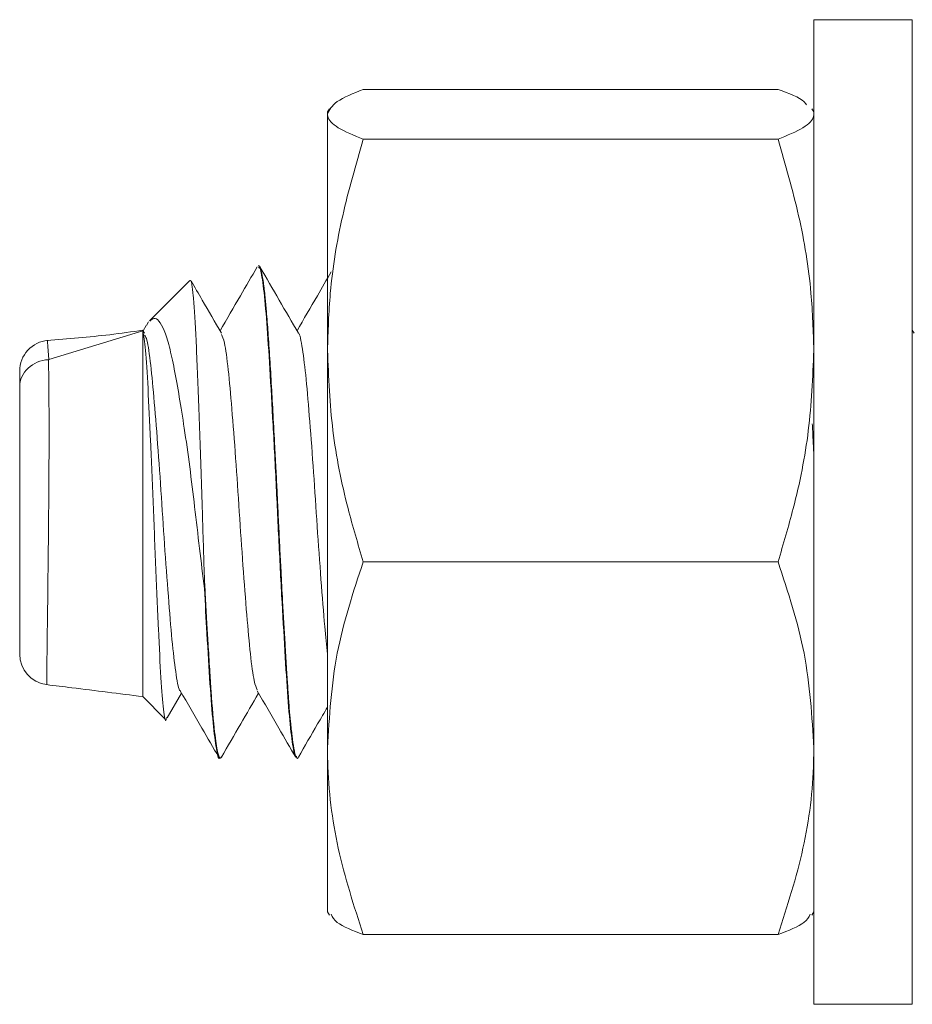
# Model space of a CAD drawing. Header units: millimetres. Extents: x 22 to 184, y 95 to 111.
# Tile 1 of 6: x 22 to 37, y 95 to 111. Entities that reach past the tile are written whole.
import ezdxf

# ---------------------------------------------------------------- set-up
doc = ezdxf.new("R2010")
doc.units = ezdxf.units.MM

msp = doc.modelspace()

# ---------------------------------------------------------------- linework, layer by layer
at = {"color": 7, "linetype": 'Continuous', "lineweight": 15}
for p, q in [((36.789, 111.277), (35.189, 111.277)), ((35.189, 111.277), (35.189, 95.277)), ((36.789, 111.277), (36.789, 95.277)), ((34.608, 110.144), (27.87, 110.144)), ((27.32, 109.831), (27.289, 109.777)), ((27.289, 109.739), (27.289, 109.777)), ((35.189, 109.777), (35.158, 109.831)), ((27.289, 105.9), (27.289, 109.739)), ((34.608, 109.333), (27.87, 109.333)), ((26.174, 107.277), (26.164, 107.277)), ((25.058, 107.033), (25.066, 107.045)), ((25.051, 107.039), (24.397, 106.385)), ((24.345, 106.31), (24.294, 106.222)), ((24.383, 106.368), (24.351, 106.307)), ((24.289, 106.221), (22.762, 105.753)), ((24.289, 106.221), (24.289, 106.227)), ((24.289, 106.221), (24.289, 100.277)), ((24.317, 106.183), (24.29, 106.228)), ((36.817, 106.183), (36.789, 106.23)), ((27.289, 99.438), (27.289, 105.9)), ((22.756, 105.752), (22.756, 105.751)), ((34.608, 102.466), (27.87, 102.466)), ((25.289, 102.223), (25.289, 102.034)), ((24.686, 99.93), (24.919, 100.332)), ((24.289, 100.277), (24.649, 99.917)), ((27.289, 96.777), (27.289, 99.438)), ((25.539, 99.277), (25.549, 99.277)), ((25.567, 99.296), (25.558, 99.282)), ((26.789, 99.277), (26.799, 99.277)), ((27.289, 96.777), (27.32, 96.723)), ((35.158, 96.723), (35.189, 96.777)), ((34.608, 96.409), (27.87, 96.409)), ((35.189, 95.277), (36.789, 95.277))]:
    msp.add_line(p, q, dxfattribs=at)
at = {"color": 8, "linetype": 'Continuous', "lineweight": 15, "flags": 128}
msp.add_lwpolyline([(22.743, 106.058), (22.742, 106.044), (22.746, 105.965), (22.762, 105.753), (22.762, 105.753), (22.762, 105.753)], dxfattribs=at)
at = {"color": 7, "linetype": 'Continuous', "lineweight": 15}
msp.add_arc((22.789, 100.968), 0.5, 179.9998, 262.7344, dxfattribs=at)
for points, knots in [([(27.87, 110.144), (27.707, 110.079), (27.38, 109.946), (27.319, 109.808), (27.289, 109.739)], [0, 0, 0, 0, 0.495458, 1, 1, 1, 1]), ([(34.608, 110.144), (34.784, 110.079), (35.003, 109.997), (35.057, 109.913), (35.068, 109.896)], [0, 0, 0, 0, 0.804286, 1, 1, 1, 1]), ([(27.289, 109.739), (27.29, 109.729), (27.295, 109.656), (27.422, 109.519), (27.719, 109.396), (27.87, 109.333)], [0, 0, 0, 0, 0.0700769, 0.5307777, 1, 1, 1, 1]), ([(35.189, 109.739), (35.188, 109.729), (35.183, 109.656), (35.056, 109.519), (34.759, 109.396), (34.608, 109.333)], [0, 0, 0, 0, 0.070077, 0.530778, 1, 1, 1, 1]), ([(27.289, 105.9), (27.298, 106.211), (27.321, 106.946), (27.512, 108.099), (27.75, 108.92), (27.87, 109.333)], [0, 0, 0, 0, 0.268407, 0.632373, 1, 1, 1, 1]), ([(35.189, 105.9), (35.18, 106.211), (35.157, 106.946), (34.966, 108.099), (34.728, 108.92), (34.608, 109.333)], [0, 0, 0, 0, 0.268407, 0.632373, 1, 1, 1, 1]), ([(26.148, 107.262), (26.056, 107.105), (25.855, 106.758), (25.654, 106.411), (25.544, 106.222)], [0, 0, 0, 0, 0.453198, 1, 1, 1, 1]), ([(26.164, 107.247), (26.174, 107.25), (26.199, 107.258), (26.245, 106.985), (26.297, 106.468), (26.346, 105.726), (26.398, 104.826), (26.451, 103.821), (26.499, 102.788), (26.551, 101.792), (26.603, 100.898), (26.651, 100.154), (26.702, 99.613), (26.75, 99.308), (26.778, 99.305), (26.789, 99.305)], [0, 0, 0, 0, 0.047586, 0.128849, 0.211437, 0.292301, 0.374956, 0.457612, 0.538476, 0.619587, 0.700872, 0.780321, 0.861267, 0.944114, 1, 1, 1, 1]), ([(26.816, 99.295), (26.816, 99.293), (26.806, 99.263), (26.794, 99.274), (26.78, 99.296), (26.77, 99.319), (26.758, 99.362), (26.738, 99.454), (26.715, 99.618), (26.69, 99.846), (26.669, 100.081), (26.651, 100.321), (26.636, 100.551), (26.619, 100.821), (26.594, 101.219), (26.564, 101.744), (26.536, 102.276), (26.515, 102.687), (26.5, 102.997), (26.488, 103.245), (26.479, 103.424), (26.468, 103.657), (26.453, 103.959), (26.431, 104.384), (26.406, 104.848), (26.379, 105.329), (26.352, 105.782), (26.329, 106.124), (26.311, 106.373), (26.295, 106.571), (26.274, 106.796), (26.249, 107.005), (26.225, 107.153), (26.204, 107.235), (26.187, 107.273), (26.178, 107.274), (26.174, 107.275)], [0, 0, 0, 0, 0.0018865, 0.0461114, 0.0590328, 0.0717098, 0.0908092, 0.1163289, 0.1603215, 0.1992853, 0.2283914, 0.256686, 0.2861861, 0.3036573, 0.3392273, 0.3996207, 0.4392322, 0.4685652, 0.4966867, 0.5114434, 0.5261997, 0.5383271, 0.5654452, 0.5969077, 0.6390644, 0.6792346, 0.7219811, 0.7662267, 0.7868722, 0.8093173, 0.8419512, 0.8847651, 0.9221456, 0.9540793, 0.9815616, 1, 1, 1, 1]), ([(26.817, 106.183), (26.712, 106.362), (26.504, 106.721), (26.295, 107.081), (26.191, 107.261)], [0, 0, 0, 0, 0.499776, 1, 1, 1, 1]), ([(27.348, 107.177), (27.274, 107.048), (27.089, 106.73), (26.904, 106.411), (26.794, 106.222)], [0, 0, 0, 0, 0.404538, 1, 1, 1, 1]), ([(25.069, 107.033), (25.075, 107.017), (25.088, 106.983), (25.109, 106.803), (25.13, 106.525), (25.151, 106.147), (25.171, 105.688), (25.192, 105.155), (25.214, 104.568), (25.236, 103.932), (25.26, 103.141), (25.278, 102.571), (25.289, 102.222)], [0, 0, 0, 0, 0.079633, 0.172558, 0.268135, 0.36177, 0.458092, 0.552567, 0.649687, 0.745749, 0.844596, 1, 1, 1, 1]), ([(25.567, 106.183), (25.462, 106.362), (25.297, 106.646), (25.133, 106.93), (25.072, 107.035)], [0, 0, 0, 0, 0.632162, 1, 1, 1, 1]), ([(25.289, 102.034), (25.263, 102.25), (25.209, 102.69), (25.132, 103.36), (25.051, 104.023), (24.966, 104.626), (24.881, 105.16), (24.801, 105.605), (24.721, 105.978), (24.611, 106.316), (24.5, 106.465), (24.424, 106.399), (24.402, 106.38)], [0, 0, 0, 0, 0.096958, 0.196606, 0.295165, 0.397177, 0.487297, 0.58003, 0.670171, 0.763431, 0.930872, 1, 1, 1, 1]), ([(24.289, 106.231), (24.11, 106.205), (23.593, 106.132), (23.073, 106.091), (22.732, 106.064)], [0, 0, 0, 0, 0.345664, 1, 1, 1, 1]), ([(24.289, 106.221), (24.304, 106.137), (24.333, 105.969), (24.373, 105.314), (24.416, 104.444), (24.459, 103.415), (24.499, 102.341), (24.543, 101.346), (24.583, 100.532), (24.627, 100.032), (24.656, 99.837), (24.672, 99.924), (24.674, 99.936)], [0, 0, 0, 0, 0.10457, 0.209135, 0.314402, 0.42239, 0.530303, 0.641246, 0.752625, 0.865688, 0.980508, 1, 1, 1, 1]), ([(24.317, 106.15), (24.327, 106.138), (24.357, 106.102), (24.411, 105.758), (24.468, 105.169), (24.53, 104.397), (24.591, 103.525), (24.648, 102.628), (24.712, 101.795), (24.77, 101.088), (24.83, 100.608), (24.874, 100.371), (24.896, 100.378), (24.897, 100.379)], [0, 0, 0, 0, 0.053713, 0.158948, 0.261851, 0.366553, 0.471156, 0.574124, 0.679377, 0.782665, 0.886863, 0.991847, 1, 1, 1, 1]), ([(25.567, 106.161), (25.583, 106.127), (25.619, 106.048), (25.677, 105.619), (25.734, 104.973), (25.797, 104.167), (25.856, 103.28), (25.915, 102.393), (25.979, 101.586), (26.035, 100.939), (26.094, 100.506), (26.131, 100.425), (26.147, 100.389)], [0, 0, 0, 0, 0.082503, 0.187322, 0.290041, 0.395113, 0.498771, 0.602402, 0.707482, 0.810205, 0.91501, 1, 1, 1, 1]), ([(26.817, 106.176), (26.818, 106.176), (26.839, 106.183), (26.882, 105.948), (26.942, 105.471), (27.001, 104.764), (27.064, 103.933), (27.121, 103.035), (27.183, 102.167), (27.24, 101.437), (27.274, 101.109), (27.289, 100.967)], [0, 0, 0, 0, 0.00701, 0.135831, 0.263731, 0.39046, 0.519629, 0.646006, 0.77435, 0.902861, 1, 1, 1, 1]), ([(22.745, 106.066), (22.621, 106.055), (22.504, 105.997), (22.337, 105.815), (22.289, 105.691), (22.289, 105.568)], [0, 0, 0, 0, 0.5, 0.5, 1, 1, 1, 1]), ([(22.745, 106.066), (22.745, 106.066), (22.745, 106.067), (22.744, 106.07), (22.743, 106.063), (22.743, 106.058)], [0, 0, 0, 0, 0.000276, 0.296507, 1, 1, 1, 1]), ([(27.87, 102.466), (27.784, 102.754), (27.576, 103.456), (27.342, 104.602), (27.307, 105.465), (27.289, 105.9)], [0, 0, 0, 0, 0.257243, 0.62638, 1, 1, 1, 1]), ([(34.608, 102.466), (34.694, 102.754), (34.902, 103.456), (35.135, 104.602), (35.171, 105.465), (35.189, 105.9)], [0, 0, 0, 0, 0.257243, 0.62638, 1, 1, 1, 1]), ([(22.756, 105.752), (22.63, 105.745), (22.51, 105.694), (22.338, 105.533), (22.289, 105.423), (22.289, 105.313)], [0, 0, 0, 0, 0.5, 0.5, 1, 1, 1, 1]), ([(22.762, 105.753), (22.761, 105.753), (22.759, 105.752), (22.758, 105.752), (22.757, 105.752), (22.757, 105.752), (22.756, 105.752)], [0, 0, 0, 0, 0.000004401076, 0.000004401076, 0.000004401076, 0.000006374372, 0.000006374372, 0.000006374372, 0.000006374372]), ([(22.289, 105.313), (22.289, 105.404), (22.289, 105.472), (22.289, 105.558), (22.289, 105.576), (22.289, 105.568)], [0, 0, 0, 0, 0.5, 0.5, 1, 1, 1, 1]), ([(22.289, 100.969), (22.289, 100.975), (22.289, 101.023), (22.289, 101.202), (22.289, 101.328), (22.289, 101.655), (22.289, 101.845), (22.289, 102.281), (22.289, 102.515), (22.289, 103.011), (22.289, 103.262), (22.289, 103.766), (22.289, 104.009), (22.289, 104.468), (22.289, 104.676), (22.289, 104.951), (22.289, 105.036), (22.289, 105.187), (22.289, 105.254), (22.289, 105.313)], [0, 0, 0, 0, 0.125, 0.125, 0.25, 0.25, 0.375, 0.375, 0.5, 0.5, 0.625, 0.625, 0.75, 0.75, 0.875, 0.875, 0.9375, 0.9375, 1, 1, 1, 1]), ([(35.189, 104.234), (35.185, 104.307), (35.177, 104.471), (35.168, 104.626), (35.164, 104.711)], [0, 0, 0, 0, 0.447099, 1, 1, 1, 1]), ([(27.87, 102.466), (27.707, 101.974), (27.38, 100.981), (27.319, 99.955), (27.289, 99.438)], [0, 0, 0, 0, 0.495458, 1, 1, 1, 1]), ([(34.608, 102.466), (34.771, 101.974), (35.098, 100.981), (35.159, 99.955), (35.189, 99.438)], [0, 0, 0, 0, 0.495458, 1, 1, 1, 1]), ([(25.549, 99.28), (25.547, 99.279), (25.542, 99.277), (25.533, 99.289), (25.52, 99.318), (25.502, 99.384), (25.48, 99.509), (25.444, 99.784), (25.409, 100.195), (25.375, 100.722), (25.351, 101.102), (25.328, 101.5), (25.308, 101.861), (25.295, 102.113), (25.289, 102.223)], [0, 0, 0, 0, 0.021647, 0.06212, 0.106114, 0.178432, 0.266361, 0.357672, 0.578924, 0.671827, 0.773674, 0.84854, 0.933782, 1, 1, 1, 1]), ([(25.289, 102.034), (25.303, 101.786), (25.334, 101.221), (25.38, 100.46), (25.43, 99.807), (25.484, 99.411), (25.519, 99.243), (25.537, 99.285), (25.539, 99.289)], [0, 0, 0, 0, 0.158547, 0.363132, 0.56698, 0.774788, 0.979673, 1, 1, 1, 1]), ([(22.726, 100.472), (22.863, 100.455), (23.384, 100.39), (23.905, 100.325), (24.289, 100.277)], [0, 0, 0, 0, 0.262787, 1, 1, 1, 1]), ([(24.897, 100.369), (25.015, 100.167), (25.223, 99.808), (25.432, 99.449), (25.523, 99.291)], [0, 0, 0, 0, 0.562493, 1, 1, 1, 1]), ([(25.566, 99.293), (25.67, 99.473), (25.871, 99.819), (26.072, 100.165), (26.169, 100.332)], [0, 0, 0, 0, 0.519042, 1, 1, 1, 1]), ([(26.147, 100.369), (26.265, 100.167), (26.473, 99.808), (26.682, 99.449), (26.773, 99.291)], [0, 0, 0, 0, 0.562493, 1, 1, 1, 1]), ([(26.816, 99.293), (26.92, 99.473), (27.078, 99.745), (27.236, 100.016), (27.289, 100.108)], [0, 0, 0, 0, 0.6616845, 1, 1, 1, 1]), ([(27.289, 99.438), (27.29, 99.366), (27.295, 98.822), (27.422, 97.797), (27.719, 96.875), (27.87, 96.409)], [0, 0, 0, 0, 0.070077, 0.530778, 1, 1, 1, 1]), ([(35.189, 99.438), (35.188, 99.366), (35.183, 98.822), (35.056, 97.797), (34.759, 96.875), (34.608, 96.409)], [0, 0, 0, 0, 0.070077, 0.530778, 1, 1, 1, 1]), ([(27.87, 96.409), (27.702, 96.475), (27.427, 96.583), (27.37, 96.695), (27.348, 96.739)], [0, 0, 0, 0, 0.608732, 1, 1, 1, 1]), ([(34.608, 96.409), (34.776, 96.475), (35.05, 96.583), (35.108, 96.695), (35.13, 96.739)], [0, 0, 0, 0, 0.608732, 1, 1, 1, 1])]:
    msp.add_open_spline(points, degree=3, knots=knots, dxfattribs=at)
at = {"color": 8, "linetype": 'Continuous', "lineweight": 15}
msp.add_open_spline([(22.756, 105.751), (22.756, 105.751), (22.759, 105.628), (22.764, 105.283), (22.767, 104.545), (22.763, 103.623), (22.754, 102.669), (22.743, 101.791), (22.734, 101.07), (22.728, 100.614), (22.727, 100.443), (22.727, 100.477), (22.727, 100.479)], degree=3, knots=[0, 0, 0, 0, 0.000008, 0.107428, 0.236453, 0.364841, 0.49174, 0.617094, 0.741664, 0.866503, 0.991274, 1, 1, 1, 1], dxfattribs=at)

doc.saveas('drawing.dxf')
